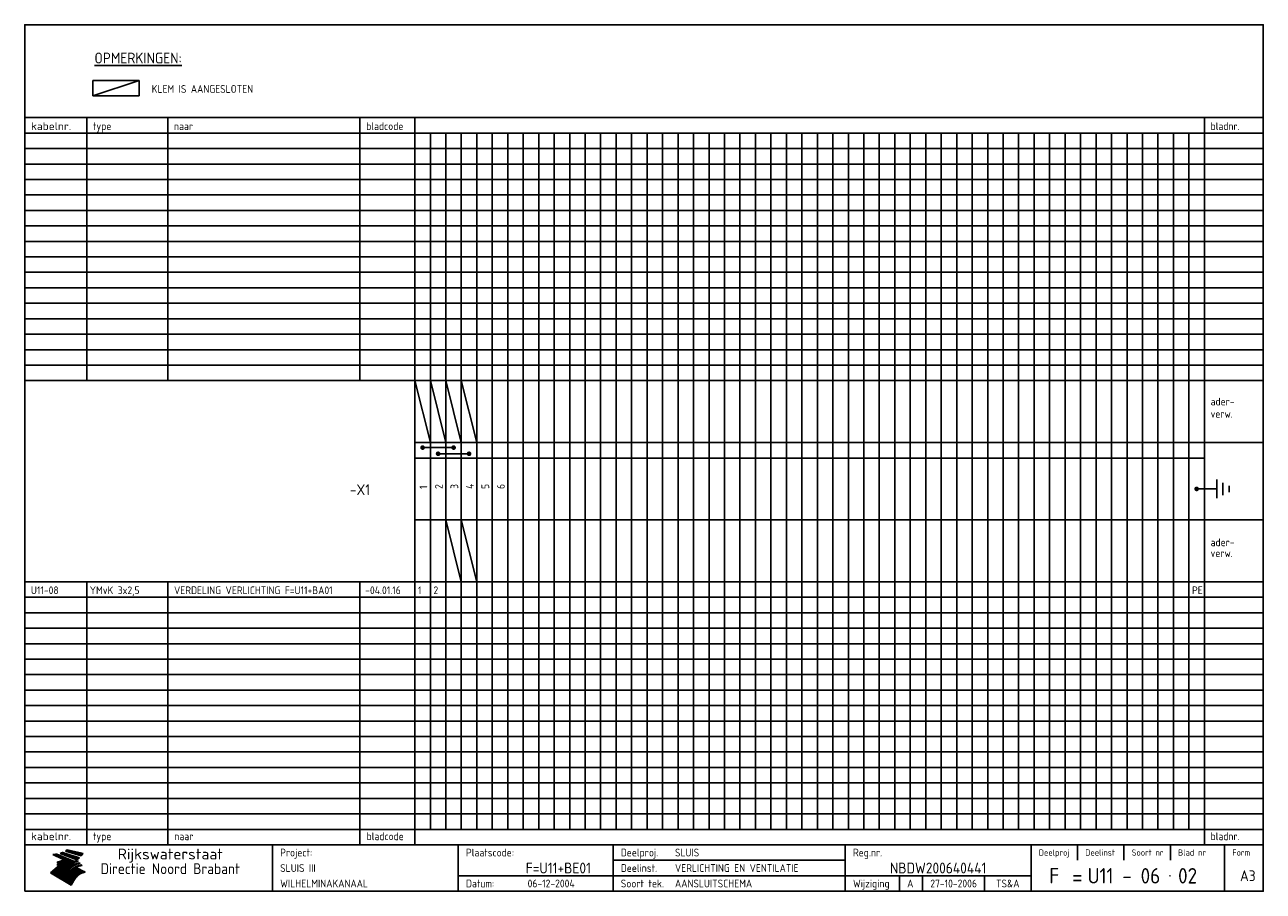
# Model space of a CAD drawing. Extents: x 10 to 410, y 10 to 290.
import ezdxf
from ezdxf.enums import TextEntityAlignment as Align

# ---------------------------------------------------------------- set-up
doc = ezdxf.new("R2010")
doc.units = 0
doc.header["$LTSCALE"] = 10
doc.header["$MEASUREMENT"] = 0
doc.layers.get('0').update_dxf_attribs({"linetype": 'CONTINUOUS'})
for name, color, linetype in [('0-25', 7, 'CONTINUOUS'), ('0-35', 2, 'CONTINUOUS'), ('0-50', 3, 'CONTINUOUS'), ('B-25', 7, 'CONTINUOUS'), ('B-35', 2, 'CONTINUOUS'), ('S-25', 7, 'CONTINUOUS')]:
    doc.layers.add(name, color=color, linetype=linetype)
doc.styles.add('ISO', font='iso.shx')
doc.styles.get("Standard").update_dxf_attribs({"font": 'iso.shx'})

# ---------------------------------------------------------------- blocks, each defined once
blk = doc.blocks.new('KADER-A3')
at = {"layer": '0-25'}
for p, q in [((410, 35), (10, 35)), ((410, 30), (10, 30)), ((350, 25), (350, 20)), ((365, 25), (365, 20)), ((380, 25), (380, 20)), ((200, 20), (275, 20)), ((150, 15), (335, 15)), ((292.5, 15), (292.5, 10)), ((300, 15), (300, 10)), ((320, 15), (320, 10))]:
    blk.add_line(p, q, dxfattribs=at)
at = {"layer": '0-25', "color": 7}
for p, q in [((19.1, 21.89), (25.12, 19)), ((19.1, 21.89), (25.12, 19)), ((19.17, 21.86), (20.7, 21.86)), ((19.29, 21.8), (20.83, 21.8)), ((19.4, 21.75), (20.96, 21.75)), ((19.52, 21.69), (21.09, 21.69)), ((19.64, 21.63), (21.22, 21.63)), ((19.74, 21.92), (20.56, 21.92)), ((19.75, 21.58), (21.36, 21.58)), ((19.87, 21.52), (21.49, 21.52)), ((19.99, 21.47), (21.62, 21.47)), ((20.11, 21.41), (21.75, 21.41)), ((20.22, 21.35), (21.88, 21.35)), ((20.25, 21.97), (20.43, 21.97)), ((20.34, 21.3), (22.02, 21.3)), ((20.38, 21.99), (26.02, 19.59)), ((20.38, 21.99), (26.02, 19.59)), ((20.46, 21.24), (22.15, 21.24)), ((20.57, 21.18), (22.28, 21.18)), ((20.69, 21.13), (22.41, 21.13)), ((20.81, 21.07), (22.55, 21.07)), ((20.92, 21.02), (22.68, 21.02)), ((21.04, 20.96), (22.81, 20.96)), ((21.16, 20.9), (22.94, 20.9)), ((21.27, 20.85), (23.07, 20.85)), ((21.39, 20.79), (23.21, 20.79)), ((21.47, 22.25), (26.83, 20.19)), ((21.47, 22.25), (26.83, 20.19)), ((21.49, 22.25), (23.07, 22.25)), ((21.51, 20.73), (23.34, 20.73)), ((21.6, 22.2), (23.25, 22.2)), ((21.63, 20.68), (23.47, 20.68)), ((21.65, 22.31), (22.89, 22.31)), ((21.74, 20.62), (23.6, 20.62)), ((21.75, 22.14), (23.42, 22.14)), ((21.8, 22.37), (22.71, 22.37)), ((21.86, 20.57), (23.73, 20.57)), ((21.9, 22.08), (23.6, 22.08)), ((21.94, 22.42), (22.53, 22.42)), ((21.98, 20.51), (23.87, 20.51)), ((22.04, 22.03), (23.78, 22.03)), ((22.06, 22.48), (22.36, 22.48)), ((22.09, 20.45), (24, 20.45)), ((22.18, 22.53), (27.65, 20.8)), ((22.18, 22.53), (27.65, 20.8)), ((22.19, 21.97), (23.96, 21.97)), ((22.21, 20.4), (24.13, 20.4)), ((22.33, 20.34), (24.26, 20.34)), ((22.34, 21.92), (24.13, 21.92)), ((22.37, 20), (23.08, 20)), ((22.44, 20.28), (24.4, 20.28)), ((22.48, 21.86), (24.31, 21.86)), ((22.49, 20.06), (23.04, 20.06)), ((22.56, 20.23), (24.53, 20.23)), ((22.61, 20.12), (22.93, 20.12)), ((22.63, 21.8), (24.49, 21.8)), ((22.68, 20.17), (24.66, 20.17)), ((22.71, 20.17), (22.82, 20.17)), ((23.11, 20.02), (22.77, 20.2)), ((23.11, 20.02), (22.77, 20.2)), ((22.78, 21.75), (24.67, 21.75)), ((22.79, 20.12), (24.79, 20.12)), ((22.91, 20.06), (24.92, 20.06)), ((22.92, 21.69), (24.85, 21.69)), ((23.03, 20), (25.06, 20)), ((23.07, 21.63), (25.02, 21.63)), ((23.14, 22.99), (28.22, 21.46)), ((23.14, 22.99), (28.22, 21.46)), ((23.15, 22.98), (25.33, 22.98)), ((23.22, 21.58), (25.2, 21.58)), ((23.23, 23.04), (25.09, 23.04)), ((23.32, 23.1), (24.84, 23.1)), ((23.34, 22.93), (25.57, 22.93)), ((23.36, 21.52), (25.38, 21.52)), ((23.4, 23.15), (24.6, 23.15)), ((23.49, 23.21), (24.36, 23.21)), ((23.51, 21.47), (25.56, 21.47)), ((23.52, 22.87), (25.81, 22.87)), ((23.57, 23.27), (24.12, 23.27)), ((23.64, 23.32), (23.87, 23.32)), ((23.66, 21.41), (25.74, 21.41)), ((23.7, 23.36), (28.82, 22.17)), ((23.7, 23.36), (28.82, 22.17)), ((23.71, 22.82), (26.06, 22.82)), ((23.8, 21.35), (25.91, 21.35)), ((23.9, 22.76), (26.3, 22.76)), ((23.95, 21.3), (26.09, 21.3)), ((24.09, 22.7), (26.54, 22.7)), ((24.09, 21.24), (26.27, 21.24)), ((24.24, 21.18), (26.45, 21.18)), ((24.27, 22.65), (26.78, 22.65)), ((24.39, 21.13), (26.62, 21.13)), ((24.46, 22.59), (27.03, 22.59)), ((24.53, 21.07), (26.8, 21.07)), ((24.65, 22.53), (27.27, 22.53)), ((24.68, 21.02), (26.98, 21.02)), ((24.83, 20.96), (27.16, 20.96)), ((24.84, 22.48), (27.51, 22.48)), ((24.97, 20.9), (27.34, 20.9)), ((25.02, 22.42), (27.75, 22.42)), ((25.12, 20.85), (27.51, 20.85)), ((25.21, 22.37), (28, 22.37)), ((25.27, 20.79), (27.63, 20.79)), ((25.4, 22.31), (28.24, 22.31)), ((25.41, 20.73), (27.57, 20.73)), ((25.56, 20.68), (27.51, 20.68)), ((25.58, 22.25), (28.48, 22.25)), ((25.71, 20.62), (27.44, 20.62)), ((25.77, 22.2), (28.72, 22.2)), ((25.85, 20.57), (27.37, 20.57)), ((25.96, 22.14), (28.79, 22.14)), ((26, 20.51), (27.29, 20.51)), ((26.15, 22.08), (28.75, 22.08)), ((26.15, 20.45), (27.22, 20.45)), ((26.29, 20.4), (27.14, 20.4)), ((26.33, 22.03), (28.71, 22.03)), ((26.44, 20.34), (27.06, 20.34)), ((26.52, 21.97), (28.66, 21.97)), ((26.59, 20.28), (26.97, 20.28)), ((26.71, 21.92), (28.62, 21.92)), ((26.73, 20.23), (26.89, 20.23)), ((26.9, 21.86), (28.57, 21.86)), ((27.08, 21.8), (28.52, 21.8)), ((27.27, 21.75), (28.48, 21.75)), ((27.46, 21.69), (28.43, 21.69)), ((27.65, 21.63), (28.38, 21.63)), ((27.83, 21.58), (28.33, 21.58)), ((28.02, 21.52), (28.28, 21.52)), ((28.21, 21.47), (28.22, 21.47)), ((20.58, 17.88), (18.3, 16)), ((20.58, 17.88), (18.3, 16)), ((24.94, 11.97), (18.3, 16)), ((24.94, 11.97), (18.3, 16)), ((18.31, 16.01), (20.96, 16.01)), ((18.38, 16.07), (21.46, 16.07)), ((18.45, 16.12), (21.88, 16.12)), ((18.52, 16.18), (22.15, 16.18)), ((18.59, 16.23), (22.38, 16.23)), ((18.65, 16.29), (22.58, 16.29)), ((18.72, 16.35), (22.75, 16.35)), ((18.79, 16.4), (22.91, 16.4)), ((18.86, 16.46), (20.6, 16.46)), ((18.93, 16.52), (20.6, 16.52)), ((18.99, 16.57), (20.6, 16.57)), ((19.06, 16.63), (20.6, 16.63)), ((19.13, 16.68), (20.6, 16.68)), ((19.2, 16.74), (20.6, 16.74)), ((19.27, 16.8), (20.6, 16.8)), ((19.33, 16.85), (21.07, 16.85)), ((19.4, 16.91), (21.55, 16.91)), ((19.47, 16.97), (21.88, 16.97)), ((19.54, 17.02), (22.13, 17.02)), ((19.61, 17.08), (22.34, 17.08)), ((19.67, 17.13), (20.6, 17.13)), ((19.74, 17.19), (20.6, 17.19)), ((19.81, 17.25), (20.6, 17.25)), ((19.88, 17.3), (20.6, 17.3)), ((19.95, 17.36), (20.6, 17.36)), ((20.01, 17.42), (20.6, 17.42)), ((20.08, 17.47), (20.93, 17.47)), ((20.15, 17.53), (21.26, 17.53)), ((20.22, 17.58), (21.51, 17.58)), ((20.29, 17.64), (21.72, 17.64)), ((20.35, 17.7), (21.9, 17.7)), ((20.42, 17.75), (22.07, 17.75)), ((20.49, 17.81), (22.22, 17.81)), ((20.56, 17.87), (22.36, 17.87)), ((20.6, 19.11), (20.58, 19.51)), ((20.6, 19.11), (20.58, 19.51)), ((20.58, 19.5), (22.09, 19.5)), ((20.58, 19.44), (21.95, 19.44)), ((20.59, 19.38), (21.79, 19.38)), ((20.59, 19.33), (21.62, 19.33)), ((20.59, 19.27), (21.42, 19.27)), ((20.6, 19.22), (21.2, 19.22)), ((20.6, 19.16), (20.93, 19.16)), ((20.6, 19.11), (20.69, 19.12)), ((20.6, 19.11), (20.69, 19.12)), ((20.6, 18.79), (20.77, 18.81)), ((20.6, 18.79), (20.77, 18.81)), ((20.6, 18.29), (20.6, 18.79)), ((20.6, 18.29), (20.6, 18.79)), ((20.6, 18.77), (22.46, 18.77)), ((20.6, 18.71), (22.33, 18.71)), ((20.6, 18.65), (22.19, 18.65)), ((20.6, 18.6), (22.04, 18.6)), ((20.6, 18.54), (21.87, 18.54)), ((20.6, 18.48), (21.68, 18.48)), ((20.6, 18.43), (21.46, 18.43)), ((20.6, 18.37), (21.21, 18.37)), ((20.6, 18.29), (20.88, 18.32)), ((20.6, 18.29), (20.88, 18.32)), ((20.6, 18.32), (20.87, 18.32)), ((20.6, 17.88), (20.86, 17.91)), ((20.6, 17.88), (20.86, 17.91)), ((20.6, 17.43), (20.97, 17.48)), ((20.6, 17.43), (20.97, 17.48)), ((20.6, 17.43), (20.6, 17.09)), ((20.6, 17.43), (20.6, 17.09)), ((20.6, 17.09), (21.26, 17.16)), ((20.6, 17.09), (21.26, 17.16)), ((20.6, 16.8), (21.37, 16.89)), ((20.6, 16.8), (21.37, 16.89)), ((20.6, 16.8), (20.6, 16.45)), ((20.6, 16.8), (20.6, 16.45)), ((20.6, 16.45), (21.56, 16.56)), ((20.6, 16.45), (21.56, 16.56)), ((20.6, 15.97), (21.67, 16.09)), ((20.6, 15.97), (21.67, 16.09)), ((20.7, 16.46), (23.06, 16.46)), ((20.9, 19.55), (22.23, 19.55)), ((20.9, 18.82), (22.59, 18.82)), ((20.98, 17.92), (22.5, 17.92)), ((21.02, 17.13), (22.53, 17.13)), ((21.19, 19.61), (22.35, 19.61)), ((21.2, 16.52), (23.2, 16.52)), ((21.32, 18.88), (22.71, 18.88)), ((21.32, 17.98), (22.62, 17.98)), ((21.42, 19.67), (22.47, 19.67)), ((21.47, 17.19), (22.7, 17.19)), ((21.59, 18.03), (22.74, 18.03)), ((21.61, 18.93), (22.82, 18.93)), ((21.62, 19.72), (22.59, 19.72)), ((21.72, 16.57), (23.32, 16.57)), ((21.77, 17.25), (22.85, 17.25)), ((21.8, 19.78), (22.69, 19.78)), ((21.8, 18.09), (22.85, 18.09)), ((21.84, 18.99), (22.92, 18.99)), ((21.96, 19.83), (22.79, 19.83)), ((21.99, 18.15), (22.95, 18.15)), ((22.01, 17.3), (22.99, 17.3)), ((22.03, 19.05), (23.03, 19.05)), ((22.1, 16.63), (23.44, 16.63)), ((22.11, 19.89), (22.89, 19.89)), ((22.16, 18.2), (23.05, 18.2)), ((22.21, 19.1), (23.12, 19.1)), ((22.21, 17.36), (23.12, 17.36)), ((22.24, 19.95), (22.99, 19.95)), ((22.31, 18.26), (23.15, 18.26)), ((22.36, 19.16), (23.22, 19.16)), ((22.38, 16.68), (23.56, 16.68)), ((22.39, 17.42), (23.24, 17.42)), ((22.45, 18.32), (23.24, 18.32)), ((22.51, 19.22), (23.3, 19.22)), ((22.56, 17.47), (23.36, 17.47)), ((22.59, 18.37), (23.33, 18.37)), ((22.6, 16.74), (23.66, 16.74)), ((22.64, 19.27), (23.39, 19.27)), ((22.71, 18.43), (23.42, 18.43)), ((22.71, 17.53), (23.47, 17.53)), ((22.77, 19.33), (23.47, 19.33)), ((22.79, 16.8), (23.77, 16.8)), ((22.83, 18.48), (23.5, 18.48)), ((22.84, 17.58), (23.57, 17.58)), ((22.89, 19.38), (23.55, 19.38)), ((22.94, 18.54), (23.58, 18.54)), ((22.96, 16.85), (23.86, 16.85)), ((22.97, 17.64), (23.67, 17.64)), ((23, 19.44), (23.63, 19.44)), ((23.04, 18.6), (23.66, 18.6)), ((23.1, 19.5), (23.72, 19.5)), ((23.1, 17.7), (23.77, 17.7)), ((23.12, 16.91), (23.96, 16.91)), ((23.14, 18.65), (23.74, 18.65)), ((23.15, 19.95), (25.19, 19.95)), ((23.21, 19.55), (23.8, 19.55)), ((23.21, 17.75), (23.86, 17.75)), ((23.21, 16.01), (28.9, 16.01)), ((23.24, 18.71), (23.82, 18.71)), ((23.26, 19.89), (25.32, 19.89)), ((23.26, 16.97), (24.05, 16.97)), ((23.3, 19.61), (23.88, 19.61)), ((23.32, 17.81), (23.95, 17.81)), ((23.33, 18.77), (23.91, 18.77)), ((23.37, 16.07), (29.08, 16.07)), ((23.38, 19.83), (25.45, 19.83)), ((23.39, 19.67), (23.81, 19.67)), ((23.39, 17.02), (24.14, 17.02)), ((23.42, 18.82), (23.99, 18.82)), ((23.42, 17.87), (24.03, 17.87)), ((23.45, 19.7), (23.58, 19.79)), ((23.45, 19.7), (23.58, 19.79)), ((23.48, 19.72), (23.7, 19.72)), ((23.5, 19.78), (25.58, 19.78)), ((23.51, 18.88), (24.07, 18.88)), ((23.51, 16.12), (29.27, 16.12)), ((23.52, 17.92), (24.11, 17.92)), ((23.52, 17.08), (24.22, 17.08)), ((23.54, 18.9), (24.3, 19.42)), ((23.54, 18.9), (24.3, 19.42)), ((23.56, 19.78), (23.59, 19.78)), ((23.56, 19.39), (23.9, 19.62)), ((23.56, 19.39), (23.9, 19.62)), ((23.58, 19.79), (23.9, 19.62)), ((23.58, 19.79), (23.9, 19.62)), ((23.59, 18.93), (24.15, 18.93)), ((23.61, 19.72), (25.72, 19.72)), ((23.62, 17.98), (24.2, 17.98)), ((23.63, 17.13), (24.3, 17.13)), ((23.65, 18.59), (24.62, 19.25)), ((23.65, 18.59), (24.62, 19.25)), ((29.41, 16.17), (23.65, 16.17)), ((23.67, 18.99), (24.23, 18.99)), ((23.71, 18.03), (24.28, 18.03)), ((23.73, 19.67), (25.85, 19.67)), ((23.75, 19.05), (24.32, 19.05)), ((23.75, 17.19), (24.38, 17.19)), ((23.77, 16.23), (29.47, 16.23)), ((23.79, 18.09), (24.36, 18.09)), ((23.83, 19.1), (24.4, 19.1)), ((23.85, 19.61), (25.98, 19.61)), ((23.85, 17.25), (24.46, 17.25)), ((23.88, 18.15), (24.44, 18.15)), ((23.89, 16.29), (29.36, 16.29)), ((23.92, 19.16), (24.48, 19.16)), ((23.94, 18.19), (25.23, 19.07)), ((23.94, 18.19), (25.23, 19.07)), ((23.95, 17.3), (24.55, 17.3)), ((23.96, 19.55), (25.96, 19.55)), ((23.96, 18.2), (24.53, 18.2)), ((24, 19.22), (24.56, 19.22)), ((24, 16.35), (29.24, 16.35)), ((24.04, 18.26), (24.61, 18.26)), ((24.05, 17.36), (24.63, 17.36)), ((24.06, 17.88), (25.34, 18.76)), ((24.06, 17.88), (25.34, 18.76)), ((24.08, 19.5), (25.88, 19.5)), ((24.08, 19.27), (24.58, 19.27)), ((24.11, 16.4), (29.13, 16.4)), ((24.13, 18.32), (24.69, 18.32)), ((24.14, 17.42), (24.71, 17.42)), ((24.16, 19.33), (24.47, 19.33)), ((24.2, 19.44), (25.79, 19.44)), ((24.21, 18.37), (24.77, 18.37)), ((24.21, 16.46), (29.02, 16.46)), ((24.23, 17.47), (24.79, 17.47)), ((24.24, 17.48), (25.52, 18.36)), ((24.24, 17.48), (25.52, 18.36)), ((24.25, 19.38), (24.36, 19.38)), ((24.29, 18.43), (24.85, 18.43)), ((24.3, 19.42), (24.62, 19.25)), ((24.3, 19.42), (24.62, 19.25)), ((24.31, 19.38), (25.71, 19.38)), ((24.31, 17.53), (24.87, 17.53)), ((24.31, 16.52), (28.91, 16.52)), ((24.35, 17.17), (25.64, 18.05)), ((24.35, 17.17), (25.64, 18.05)), ((24.37, 18.48), (24.94, 18.48)), ((24.39, 17.58), (24.96, 17.58)), ((24.4, 16.57), (28.79, 16.57)), ((24.43, 19.33), (25.62, 19.33)), ((24.45, 18.54), (25.02, 18.54)), ((24.47, 17.64), (25.04, 17.64)), ((24.49, 16.63), (28.68, 16.63)), ((24.54, 18.6), (25.1, 18.6)), ((24.55, 19.27), (25.54, 19.27)), ((24.56, 17.7), (25.12, 17.7)), ((24.57, 16.68), (28.57, 16.68)), ((24.62, 18.65), (25.18, 18.65)), ((24.63, 16.72), (25.91, 17.6)), ((24.63, 16.72), (25.91, 17.6)), ((24.64, 17.75), (25.2, 17.75)), ((24.66, 16.74), (28.45, 16.74)), ((24.67, 19.22), (25.45, 19.22)), ((24.7, 18.71), (25.27, 18.71)), ((24.72, 17.81), (25.29, 17.81)), ((24.74, 16.8), (28.34, 16.8)), ((24.78, 19.16), (25.37, 19.16)), ((24.78, 18.77), (25.34, 18.77)), ((24.8, 17.87), (25.37, 17.87)), ((24.82, 16.85), (28.23, 16.85)), ((24.87, 18.82), (25.4, 18.82)), ((24.89, 17.92), (25.45, 17.92)), ((24.9, 19.1), (25.28, 19.1)), ((24.9, 16.91), (28.11, 16.91)), ((24.95, 18.88), (25.45, 18.88)), ((24.97, 17.98), (25.53, 17.98)), ((24.99, 16.97), (28, 16.97)), ((25.02, 19.05), (25.2, 19.05)), ((25.03, 18.93), (25.51, 18.93)), ((25.05, 18.03), (25.61, 18.03)), ((25.07, 17.02), (27.89, 17.02)), ((25.11, 18.99), (25.57, 18.99)), ((26.02, 19.59), (25.12, 19)), ((26.02, 19.59), (25.12, 19)), ((25.13, 18.09), (25.68, 18.09)), ((25.15, 17.08), (27.77, 17.08)), ((25.19, 19.05), (25.63, 19.05)), ((25.21, 18.15), (25.75, 18.15)), ((25.23, 17.13), (27.66, 17.13)), ((25.26, 19.1), (25.7, 19.1)), ((25.3, 18.2), (25.82, 18.2)), ((25.31, 17.19), (27.55, 17.19)), ((25.33, 19.16), (25.77, 19.16)), ((25.38, 18.26), (25.89, 18.26)), ((25.39, 19.22), (25.85, 19.22)), ((25.4, 17.25), (27.43, 17.25)), ((25.46, 18.32), (25.97, 18.32)), ((25.47, 19.27), (25.93, 19.27)), ((25.48, 17.3), (27.32, 17.3)), ((25.54, 19.33), (26.03, 19.33)), ((25.54, 18.37), (26.06, 18.37)), ((25.56, 17.36), (27.21, 17.36)), ((25.62, 18.43), (26.14, 18.43)), ((25.63, 19.38), (26.13, 19.38)), ((25.64, 17.42), (27.1, 17.42)), ((25.7, 18.48), (26.24, 18.48)), ((25.72, 19.44), (26.24, 19.44)), ((25.73, 17.47), (26.98, 17.47)), ((25.79, 18.54), (26.34, 18.54)), ((25.81, 17.53), (26.87, 17.53)), ((25.82, 19.5), (26.36, 19.5)), ((25.89, 18.6), (26.46, 18.6)), ((25.89, 17.58), (26.76, 17.58)), ((25.93, 19.55), (26.53, 19.55)), ((25.96, 17.64), (26.64, 17.64)), ((25.99, 18.65), (26.58, 18.65)), ((26.04, 17.7), (26.59, 17.7)), ((26.06, 19.61), (26.85, 19.61)), ((26.1, 18.71), (26.72, 18.71)), ((26.12, 17.75), (26.67, 17.75)), ((26.2, 17.81), (26.76, 17.81)), ((26.21, 19.67), (27.23, 19.67)), ((26.23, 18.77), (26.89, 18.77)), ((26.29, 17.87), (26.86, 17.87)), ((26.37, 18.82), (27.09, 18.82)), ((26.39, 17.92), (26.97, 17.92)), ((26.44, 19.72), (27.18, 19.72)), ((26.49, 17.98), (27.09, 17.98)), ((26.53, 18.88), (27.34, 18.88)), ((26.56, 17.68), (29.54, 16.2)), ((26.56, 17.68), (29.54, 16.2)), ((26.6, 18.03), (27.22, 18.03)), ((26.72, 18.09), (27.38, 18.09)), ((26.73, 18.93), (27.66, 18.93)), ((26.85, 18.15), (27.56, 18.15)), ((26.99, 18.99), (27.9, 18.99)), ((27, 18.2), (27.8, 18.2)), ((27.13, 19.78), (27.25, 19.64)), ((27.13, 19.78), (27.25, 19.64)), ((27.18, 18.26), (28.13, 18.26)), ((27.26, 19.05), (27.84, 19.05)), ((27.39, 18.32), (28.47, 18.32)), ((27.7, 18.37), (28.49, 18.37)), ((27.78, 19.1), (27.93, 18.96)), ((27.78, 19.1), (27.93, 18.96)), ((28, 18.43), (28.44, 18.43)), ((28.29, 15.83), (29.54, 16.2)), ((28.29, 15.83), (29.54, 16.2)), ((28.39, 18.48), (28.54, 18.32)), ((28.39, 18.48), (28.54, 18.32)), ((29.54, 16.2), (29.45, 16.17)), ((29.54, 16.2), (29.45, 16.17)), ((29.46, 16.18), (29.47, 16.18)), ((18.38, 15.95), (20.6, 15.95)), ((18.47, 15.9), (20.6, 15.9)), ((18.57, 15.84), (20.6, 15.84)), ((18.66, 15.78), (20.6, 15.78)), ((18.75, 15.73), (20.6, 15.73)), ((18.85, 15.67), (20.6, 15.67)), ((18.94, 15.62), (20.6, 15.62)), ((19.03, 15.56), (27.83, 15.56)), ((19.12, 15.5), (27.75, 15.5)), ((19.22, 15.45), (27.66, 15.45)), ((19.31, 15.39), (27.58, 15.39)), ((19.4, 15.33), (27.5, 15.33)), ((19.49, 15.28), (27.43, 15.28)), ((19.59, 15.22), (27.36, 15.22)), ((19.68, 15.17), (27.29, 15.17)), ((19.77, 15.11), (27.22, 15.11)), ((19.86, 15.05), (27.15, 15.05)), ((19.96, 15), (27.09, 15)), ((20.05, 14.94), (27.02, 14.94)), ((20.14, 14.88), (26.96, 14.88)), ((20.24, 14.83), (26.9, 14.83)), ((20.33, 14.77), (26.84, 14.77)), ((20.42, 14.72), (26.79, 14.72)), ((20.51, 14.66), (26.73, 14.66)), ((20.6, 15.97), (20.6, 15.58)), ((20.6, 15.97), (20.6, 15.58)), ((20.6, 15.58), (21.95, 15.73)), ((20.6, 15.58), (21.95, 15.73)), ((20.61, 14.6), (26.68, 14.6)), ((20.7, 14.55), (26.62, 14.55)), ((20.79, 14.49), (26.57, 14.49)), ((20.88, 14.43), (26.52, 14.43)), ((20.94, 15.62), (27.92, 15.62)), ((20.98, 14.38), (26.47, 14.38)), ((21.07, 14.32), (26.42, 14.32)), ((21.16, 14.27), (26.38, 14.27)), ((21.25, 14.21), (26.33, 14.21)), ((21.35, 14.15), (26.29, 14.15)), ((21.44, 14.1), (26.24, 14.1)), ((21.45, 15.67), (28.01, 15.67)), ((21.53, 14.04), (26.2, 14.04)), ((21.63, 13.98), (26.16, 13.98)), ((21.72, 13.93), (26.12, 13.93)), ((21.81, 13.87), (26.08, 13.87)), ((21.9, 13.82), (26.04, 13.82)), ((21.96, 15.73), (28.11, 15.73)), ((22, 13.76), (26, 13.76)), ((22.09, 13.7), (25.96, 13.7)), ((22.18, 13.65), (25.93, 13.65)), ((22.27, 13.59), (25.89, 13.59)), ((22.34, 15.78), (28.21, 15.78)), ((22.37, 13.53), (25.86, 13.53)), ((22.46, 13.48), (25.82, 13.48)), ((22.55, 13.42), (25.79, 13.42)), ((22.62, 15.84), (28.33, 15.84)), ((22.65, 13.37), (25.76, 13.37)), ((22.74, 13.31), (25.73, 13.31)), ((22.83, 13.25), (25.69, 13.25)), ((22.84, 15.9), (28.52, 15.9)), ((22.92, 13.2), (25.66, 13.2)), ((23.02, 13.14), (25.63, 13.14)), ((23.04, 15.95), (28.71, 15.95)), ((23.11, 13.08), (25.59, 13.08)), ((23.2, 13.03), (25.56, 13.03)), ((23.29, 12.97), (25.53, 12.97)), ((23.39, 12.92), (25.5, 12.92)), ((23.48, 12.86), (25.46, 12.86)), ((23.57, 12.8), (25.43, 12.8)), ((23.66, 12.75), (25.4, 12.75)), ((23.76, 12.69), (25.36, 12.69)), ((23.85, 12.63), (25.33, 12.63)), ((23.94, 12.58), (25.3, 12.58)), ((24.04, 12.52), (25.26, 12.52)), ((24.13, 12.47), (25.23, 12.47)), ((24.22, 12.41), (25.2, 12.41)), ((24.31, 12.35), (25.17, 12.35)), ((24.41, 12.3), (25.13, 12.3)), ((24.5, 12.24), (25.1, 12.24)), ((24.59, 12.18), (25.07, 12.18)), ((24.68, 12.13), (25.03, 12.13)), ((24.78, 12.07), (25, 12.07)), ((24.87, 12.02), (24.97, 12.02)), ((24.94, 11.97), (25.81, 13.45)), ((24.94, 11.97), (25.81, 13.45))]:
    blk.add_line(p, q, dxfattribs=at)
for centre, radius, start, end in [((19.15, 29.7), 7.8, 269.6055, 279.0886), ((19.15, 29.7), 7.8, 269.6055, 279.0886), ((19.93, 25.38), 5.91, 276.3402, 298.7463), ((19.93, 25.38), 5.91, 276.3402, 298.7463), ((19.84, 25.09), 6.03, 278.129, 302.868), ((19.84, 25.09), 6.03, 278.129, 302.868), ((19.84, 27.26), 5.27, 288.0217, 296.3084), ((19.84, 27.26), 5.27, 288.0217, 296.3084), ((20.49, 27.56), 5.28, 300.0654, 307.393), ((20.49, 27.56), 5.28, 300.0654, 307.393), ((24.11, 24.7), 5.26, 301.1147, 312.2814), ((24.11, 24.7), 5.26, 301.1147, 312.2814), ((21.95, 27.32), 8.59, 316.9248, 323.1399), ((21.95, 27.32), 8.59, 316.9248, 323.1399), ((20.21, 23.78), 5.91, 273.6149, 304.3803), ((20.21, 23.78), 5.91, 273.6149, 304.3803), ((20.35, 24.56), 5.76, 274.164, 302.5474), ((20.35, 24.56), 5.76, 274.164, 302.5474), ((20.05, 24.28), 6.02, 277.9472, 305.7139), ((20.05, 24.28), 6.02, 277.9472, 305.7139), ((20.04, 23.49), 6.09, 278.8115, 306.4242), ((20.04, 23.49), 6.09, 278.8115, 306.4242), ((20.53, 23.07), 5.96, 277.0519, 304.973), ((20.53, 23.07), 5.96, 277.0519, 304.973), ((20.72, 22.76), 5.91, 276.3402, 304.3803), ((20.72, 22.76), 5.91, 276.3402, 304.3803), ((21.06, 22.34), 5.81, 274.9043, 303.1745), ((21.06, 22.34), 5.81, 274.9043, 303.1745), ((20.82, 22.06), 6.04, 278.1111, 305.8489), ((20.82, 22.06), 6.04, 278.1111, 305.8489), ((21.3, 21.6), 5.91, 276.3402, 304.3803), ((21.3, 21.6), 5.91, 276.3402, 304.3803), ((27.05, 17.17), 2.63, 107.4286, 133.7799), ((27.05, 17.17), 2.63, 107.4286, 133.7799), ((27.45, 16.91), 2.81, 110.4143, 138.7411), ((27.45, 16.91), 2.81, 110.4143, 138.7411), ((27.57, 15.64), 3.4, 98.1566, 126.9045), ((27.57, 15.64), 3.4, 98.1566, 126.9045), ((27.91, 15.54), 3.39, 100.5835, 132.088), ((27.91, 15.54), 3.39, 100.5835, 132.088), ((28.21, 14.74), 3.67, 95.7581, 128.7216), ((28.21, 14.74), 3.67, 95.7581, 128.7216), ((27.01, 16.84), 2.93, 87.7348, 104.8316), ((27.01, 16.84), 2.93, 87.7348, 104.8316), ((27.37, 15.71), 3.93, 91.7838, 103.2817), ((27.37, 15.71), 3.93, 91.7838, 103.2817), ((28.4, 15.05), 3.21, 96.3886, 125.0052), ((28.4, 15.05), 3.21, 96.3886, 125.0052), ((27.82, 16.31), 2.8, 90.634, 105.1984), ((27.82, 16.31), 2.8, 90.634, 105.1984), ((28.19, 15.04), 3.93, 93.8342, 103.2817), ((28.19, 15.04), 3.93, 93.8342, 103.2817), ((28.58, 15.69), 2.8, 93.8141, 105.1984), ((28.58, 15.69), 2.8, 93.8141, 105.1984), ((28.95, 14.41), 3.93, 96.0135, 103.2817), ((28.95, 14.41), 3.93, 96.0135, 103.2817), ((31.24, 10.26), 6.3, 117.9568, 149.6251), ((31.24, 10.26), 6.3, 117.9568, 149.6251)]:
    blk.add_arc(centre, radius, start, end, dxfattribs=at)
at = {"layer": '0-35'}
for p, q in [((90, 25), (90, 10)), ((150, 25), (150, 10)), ((200, 25), (200, 10)), ((275, 25), (275, 10)), ((335, 25), (335, 10)), ((397.5, 25), (397.5, 10))]:
    blk.add_line(p, q, dxfattribs=at)
at = {"layer": '0-50'}
for p, q in [((10, 25), (410, 25)), ((348.75, 15), (351.25, 15)), ((348.75, 13.5), (351.25, 13.5))]:
    blk.add_line(p, q, dxfattribs=at)
blk.add_lwpolyline([(10, 10), (410, 10), (410, 290), (10, 290)], close=True, dxfattribs=at)
at = {"layer": '0-50', "const_width": 0.25}
blk.add_lwpolyline([(379.75, 15, 1), (380, 15, 1)], format="xyb", close=True, dxfattribs=at)
at = {"layer": '0-25', "style": 'ISO'}
for s, height, p in [('Project:', 2.5, (92.5, 22.5)), ('Plaatscode:', 2.5, (152.5, 22.5)), ('Deelproj.', 2.5, (202.5, 22.5)), ('Reg.nr.', 2.5, (277.5, 22.5)), ('Deelproj', 2, (337.5, 22.5)), ('Deelinst', 2, (352.5, 22.5)), ('Soort nr', 2, (367.5, 22.5)), ('Blad nr', 2, (382.5, 22.5)), ('Form', 2, (400, 22.5)), ('Deelinst.', 2.5, (202.5, 17.5)), ('Datum:', 2.5, (152.5, 12.5)), ('Soort tek.', 2.5, (202.5, 12.5)), ('Wijziging', 2.5, (277.5, 12.5))]:
    blk.add_text(s, height=height, dxfattribs=at).set_placement(p, align=Align.MIDDLE_LEFT)
for tag, p in [('N', (220, 22.5)), ('B', (92.5, 17.5)), ('P', (220, 17.5)), ('C', (92.5, 12.5)), ('U', (220, 12.5)), ('REV', (295, 12.5))]:
    blk.add_attdef(tag, text='', height=2.5, dxfattribs=at).set_placement(p, align=Align.MIDDLE_LEFT)
for tag, p in [('W', (180, 12.5)), ('Z', (310, 12.5)), ('Y', (327.5, 12.5))]:
    blk.add_attdef(tag, text='', height=2.5, dxfattribs=at).set_placement(p, align=Align.MIDDLE)
at = {"layer": '0-35', "style": 'ISO', "width": 1.00614}
blk.add_text('Rijkswaterstaat', height=3.5, dxfattribs=at).set_placement((40, 20.28), (74, 20.28), align=Align.FIT)
at = {"layer": '0-35', "color": 2, "style": 'ISO', "width": 0.948867}
blk.add_text('Directie Noord Brabant', height=3.5, dxfattribs=at).set_placement((34.5, 15.53), (79.5, 15.53), align=Align.FIT)
at = {"layer": '0-35', "style": 'ISO'}
for tag, p in [('X', (178.5, 17.5)), ('FORM', (402.5, 15))]:
    blk.add_attdef(tag, text='', height=3.5, dxfattribs=at).set_placement(p, align=Align.MIDDLE_LEFT)
blk.add_attdef('RNR', text='', height=3.5, dxfattribs=at).set_placement((305, 17.5), align=Align.MIDDLE)
at = {"layer": '0-50', "style": 'ISO'}
for tag, p in [('M', (342.5, 15)), ('O', (365, 15))]:
    blk.add_attdef(tag, text='', height=5, dxfattribs=at).set_placement(p, align=Align.MIDDLE)
blk.add_attdef('Q', text='', height=5, dxfattribs=at).set_placement((382.5, 15), align=Align.MIDDLE_LEFT)

msp = doc.modelspace()

# ---------------------------------------------------------------- linework, layer by layer
for p, q in [((138.5, 153.36), (148.5, 153.36)), ((143.5, 151.36), (153.5, 151.36))]:
    msp.add_line(p, q)
at = {"layer": '0-25'}
for p, q in [((10, 260), (410, 260)), ((10, 255), (410, 255)), ((141, 255), (141, 175)), ((146, 255), (146, 175)), ((151, 255), (151, 175)), ((156, 255), (156, 175)), ((161, 255), (161, 30)), ((166, 255), (166, 175)), ((171, 255), (171, 175)), ((176, 255), (176, 175)), ((181, 255), (181, 175)), ((186, 255), (186, 30)), ((191, 255), (191, 175)), ((196, 255), (196, 175)), ((201, 255), (201, 175)), ((206, 255), (206, 175)), ((211, 255), (211, 30)), ((216, 255), (216, 175)), ((221, 255), (221, 175)), ((226, 255), (226, 175)), ((231, 255), (231, 175)), ((236, 255), (236, 30)), ((241, 255), (241, 175)), ((246, 255), (246, 175)), ((251, 255), (251, 175)), ((256, 255), (256, 175)), ((261, 255), (261, 30)), ((266, 255), (266, 175)), ((271, 255), (271, 175)), ((276, 255), (276, 175)), ((281, 255), (281, 175)), ((286, 255), (286, 30)), ((291, 255), (291, 175)), ((296, 255), (296, 175)), ((301, 255), (301, 175)), ((306, 255), (306, 175)), ((311, 255), (311, 30)), ((316, 255), (316, 175)), ((321, 255), (321, 175)), ((326, 255), (326, 175)), ((331, 255), (331, 175)), ((336, 255), (336, 30)), ((341, 255), (341, 175)), ((346, 255), (346, 175)), ((351, 255), (351, 175)), ((356, 255), (356, 175)), ((361, 255), (361, 30)), ((366, 255), (366, 175)), ((371, 255), (371, 175)), ((376, 255), (376, 175)), ((381, 255), (381, 175)), ((386, 255), (386, 30)), ((10, 250), (410, 250)), ((10, 245), (410, 245)), ((10, 240), (410, 240)), ((10, 235), (410, 235)), ((10, 230), (410, 230)), ((10, 225), (410, 225)), ((10, 220), (410, 220)), ((10, 215), (410, 215)), ((10, 210), (410, 210)), ((10, 205), (410, 205)), ((10, 200), (410, 200)), ((10, 195), (410, 195)), ((10, 190), (410, 190)), ((10, 185), (410, 185)), ((10, 180), (410, 180)), ((10, 175), (410, 175)), ((141, 175), (141, 110)), ((146, 175), (146, 110)), ((151, 175), (151, 110)), ((156, 175), (156, 110)), ((166, 175), (166, 110)), ((171, 175), (171, 110)), ((176, 175), (176, 110)), ((181, 175), (181, 110)), ((191, 175), (191, 110)), ((196, 175), (196, 110)), ((201, 175), (201, 110)), ((206, 175), (206, 110)), ((216, 175), (216, 110)), ((221, 175), (221, 110)), ((226, 175), (226, 110)), ((231, 175), (231, 110)), ((241, 175), (241, 110)), ((246, 175), (246, 110)), ((251, 175), (251, 110)), ((256, 175), (256, 110)), ((266, 175), (266, 110)), ((271, 175), (271, 110)), ((276, 175), (276, 110)), ((281, 175), (281, 110)), ((291, 175), (291, 110)), ((296, 175), (296, 110)), ((301, 175), (301, 110)), ((306, 175), (306, 110)), ((316, 175), (316, 110)), ((321, 175), (321, 110)), ((326, 175), (326, 110)), ((331, 175), (331, 110)), ((341, 175), (341, 110)), ((346, 175), (346, 110)), ((351, 175), (351, 110)), ((356, 175), (356, 110)), ((366, 175), (366, 110)), ((371, 175), (371, 110)), ((376, 175), (376, 110)), ((381, 175), (381, 110)), ((389, 140), (395, 140)), ((395, 143), (395, 137)), ((397, 142), (397, 138)), ((399, 141), (399, 139)), ((10, 110), (410, 110)), ((141, 110), (141, 30)), ((146, 110), (146, 30)), ((151, 110), (151, 30)), ((156, 110), (156, 30)), ((166, 110), (166, 30)), ((171, 110), (171, 30)), ((176, 110), (176, 30)), ((181, 110), (181, 30)), ((191, 110), (191, 30)), ((196, 110), (196, 30)), ((201, 110), (201, 30)), ((206, 110), (206, 30)), ((216, 110), (216, 30)), ((221, 110), (221, 30)), ((226, 110), (226, 30)), ((231, 110), (231, 30)), ((241, 110), (241, 30)), ((246, 110), (246, 30)), ((251, 110), (251, 30)), ((256, 110), (256, 30)), ((266, 110), (266, 30)), ((271, 110), (271, 30)), ((276, 110), (276, 30)), ((281, 110), (281, 30)), ((291, 110), (291, 30)), ((296, 110), (296, 30)), ((301, 110), (301, 30)), ((306, 110), (306, 30)), ((316, 110), (316, 30)), ((321, 110), (321, 30)), ((326, 110), (326, 30)), ((331, 110), (331, 30)), ((341, 110), (341, 30)), ((346, 110), (346, 30)), ((351, 110), (351, 30)), ((356, 110), (356, 30)), ((366, 110), (366, 30)), ((371, 110), (371, 30)), ((376, 110), (376, 30)), ((381, 110), (381, 30)), ((10, 105), (410, 105)), ((10, 100), (410, 100)), ((10, 95), (410, 95)), ((10, 90), (410, 90)), ((10, 85), (410, 85)), ((10, 80), (410, 80)), ((10, 75), (410, 75)), ((10, 70), (410, 70)), ((10, 65), (410, 65)), ((10, 60), (410, 60)), ((10, 55), (410, 55)), ((10, 50), (410, 50)), ((10, 45), (410, 45)), ((10, 40), (410, 40)), ((10, 35), (410, 35)), ((10, 30), (410, 30)), ((10, 30), (410, 30))]:
    msp.add_line(p, q, dxfattribs=at)
at = {"layer": '0-25', "const_width": 0.75}
for points in [[(138.12, 153.36, 1), (138.88, 153.36, 1)], [(143.12, 151.36, 1), (143.88, 151.36, 1)], [(148.12, 153.36, 1), (148.88, 153.36, 1)], [(153.12, 151.36, 1), (153.88, 151.36, 1)], [(388.12, 140, 1), (388.88, 140, 1)]]:
    msp.add_lwpolyline(points, format="xyb", close=True, dxfattribs=at)
at = {"layer": '0-35'}
for p, q in [((32, 272), (32, 267)), ((47, 272), (32, 272)), ((32, 267), (47, 272)), ((47, 267), (47, 272)), ((32, 267), (47, 267)), ((30, 260), (30, 175)), ((56.21, 260), (56.21, 175)), ((118.27, 260), (118.27, 175)), ((136, 260), (136, 25)), ((391, 260), (391, 25)), ((136, 155), (410, 155)), ((136, 130), (410, 130)), ((30, 110), (30, 25)), ((56.21, 110), (56.21, 25)), ((118.27, 110), (118.27, 25))]:
    msp.add_line(p, q, dxfattribs=at)
at = {"layer": 'S-25'}
for p, q in [((141, 155), (136, 175)), ((146, 155), (141, 175)), ((151, 155), (146, 175)), ((156, 155), (151, 175)), ((136, 150), (391, 150)), ((151, 110), (146, 130)), ((156, 110), (151, 130))]:
    msp.add_line(p, q, dxfattribs=at)

# ---------------------------------------------------------------- block references
ref = msp.add_blockref('KADER-A3', (0, 0))
ref.add_attrib('B', 'SLUIS III', dxfattribs={"layer": '0-25', "height": 2.5, "style": 'ISO'}).set_placement((92.5, 17.5), align=Align.MIDDLE_LEFT)
ref.add_attrib('C', 'WILHELMINAKANAAL', dxfattribs={"layer": '0-25', "height": 2.5, "style": 'ISO'}).set_placement((92.5, 12.5), align=Align.MIDDLE_LEFT)
ref.add_attrib('N', 'SLUIS', dxfattribs={"layer": '0-25', "height": 2.5, "style": 'ISO'}).set_placement((220, 22.5), align=Align.MIDDLE_LEFT)
ref.add_attrib('P', 'VERLICHTING EN VENTILATIE', dxfattribs={"layer": '0-25', "height": 2.5, "style": 'ISO'}).set_placement((220, 17.5), align=Align.MIDDLE_LEFT)
ref.add_attrib('U', 'AANSLUITSCHEMA', dxfattribs={"layer": '0-25', "height": 2.5, "style": 'ISO'}).set_placement((220, 12.5), align=Align.MIDDLE_LEFT)
ref.add_attrib('M', 'F', dxfattribs={"layer": '0-50', "height": 5, "style": 'ISO'}).set_placement((342.5, 15), align=Align.MIDDLE)
ref.add_attrib('O', 'U11 - 06', dxfattribs={"layer": '0-50', "height": 5, "style": 'ISO'}).set_placement((365, 15), align=Align.MIDDLE)
ref.add_attrib('Q', '02', dxfattribs={"layer": '0-50', "height": 5, "style": 'ISO'}).set_placement((382.5, 15), align=Align.MIDDLE_LEFT)
ref.add_attrib('X', 'F=U11+BE01', dxfattribs={"layer": '0-35', "height": 3.5, "style": 'ISO'}).set_placement((171.81, 17.5), align=Align.MIDDLE_LEFT)
ref.add_attrib('RNR', 'NBDW200640441', dxfattribs={"layer": '0-35', "height": 3.5, "style": 'ISO'}).set_placement((305, 17.5), align=Align.MIDDLE)
ref.add_attrib('W', '06-12-2004', dxfattribs={"layer": '0-25', "height": 2.5, "style": 'ISO'}).set_placement((180, 12.5), align=Align.MIDDLE)
ref.add_attrib('FORM', 'A3', dxfattribs={"layer": '0-35', "height": 3.5, "style": 'ISO'}).set_placement((402.5, 15), align=Align.MIDDLE_LEFT)
ref.add_attrib('REV', 'A', dxfattribs={"layer": '0-25', "height": 2.5, "style": 'ISO'}).set_placement((295, 12.5), align=Align.MIDDLE_LEFT)
ref.add_attrib('Z', '27-10-2006', dxfattribs={"layer": '0-25', "height": 2.5, "style": 'ISO'}).set_placement((310, 12.5), align=Align.MIDDLE)
ref.add_attrib('Y', 'TS&A', dxfattribs={"layer": '0-25', "height": 2.5, "style": 'ISO'}).set_placement((327.5, 12.5), align=Align.MIDDLE)

# ---------------------------------------------------------------- texts
at = {"layer": 'B-25'}
for s, p in [('KLEM IS AANGESLOTEN', (51, 268)), ('U11-08', (12, 106)), ('YMvK 3x2,5', (31, 106)), ('VERDELING VERLICHTING F=U11+BA01', (58.21, 106)), ('-04.01.16', (119.96, 106)), ('1', (137, 106)), ('2', (142, 106)), ('PE', (387, 106)), ('.', (387, 106))]:
    msp.add_text(s, height=2.5, dxfattribs=at).set_placement(p)
at = {"layer": 'B-25', "style": 'ISO', "width": 1.11828}
for p, p2 in [((12, 256), (25, 256)), ((12, 26.5), (25, 26.5))]:
    msp.add_text('kabelnr.', height=2.5, dxfattribs=at).set_placement(p, p2, align=Align.FIT)
at = {"layer": 'B-25', "style": 'ISO'}
for s, p in [('type', (32, 256)), ('naar', (58.21, 256)), ('bladcode', (120.27, 256)), ('bladnr.', (393, 256)), ('ader-', (393, 167)), ('verw.', (393, 163)), ('ader-', (393, 121.5)), ('verw.', (393, 118)), ('type', (32, 26.5)), ('naar', (58.32, 26.5)), ('bladcode', (120.4, 26.5)), ('bladnr.', (393, 26.5))]:
    msp.add_text(s, height=2.5, dxfattribs=at).set_placement(p)
at = {"layer": 'B-25'}
for s, p in [('1', (140, 140)), ('2', (145, 140)), ('3', (150, 140)), ('4', (155, 140)), ('5', (160, 140)), ('6', (165, 140))]:
    msp.add_text(s, height=2.5, rotation=90, dxfattribs=at).set_placement(p)
at = {"layer": 'B-35'}
for s, p in [('%%UOPMERKINGEN:', (32.5, 277.5)), ('-X1', (115, 138))]:
    msp.add_text(s, height=3.5, dxfattribs=at).set_placement(p)

doc.saveas('drawing.dxf')
